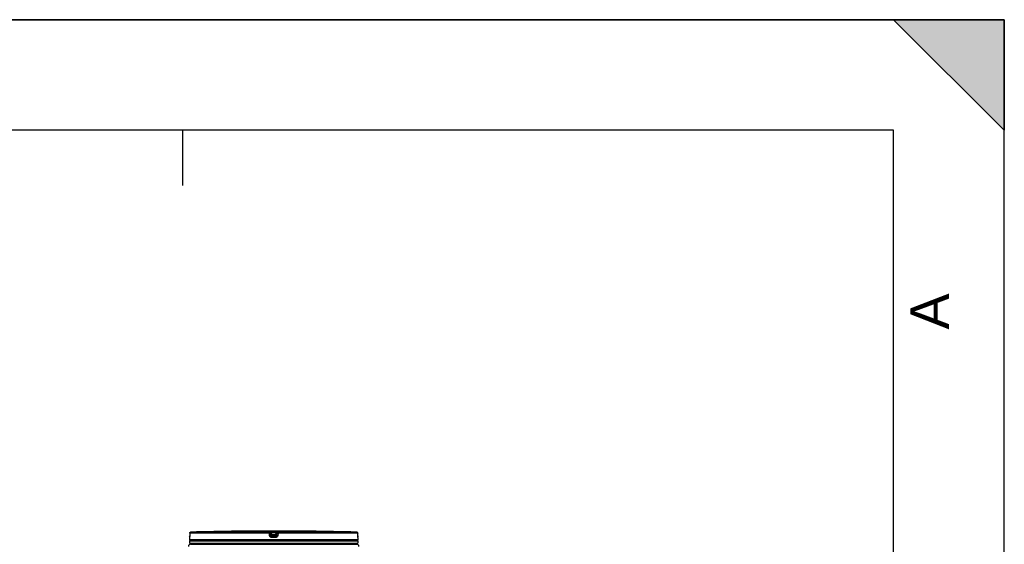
# Model space of a CAD drawing. Header units: millimetres. Extents: x 0 to 594, y 0 to 420.
# Tile 34 of 34: x 505 to 594, y 373 to 420. Entities that reach past the tile are written whole.
import ezdxf

# ---------------------------------------------------------------- set-up
doc = ezdxf.new("R2010")
doc.units = ezdxf.units.MM
doc.header["$LTSCALE"] = 32.67
doc.layers.get('0').update_dxf_attribs({"linetype": 'CONTINUOUS'})
doc.layers.add('01_GLOBAL', color=7, linetype='CONTINUOUS')
doc.styles.add('TEXTSTYLE_2', font='arial.ttf')

# ---------------------------------------------------------------- blocks, each defined once
blk = doc.blocks.new('MARGEA2_BL0', base_point=(296.99996, 210.000076))
at = {"color": 7, "linetype": 'Continuous'}
for p, q in [((594, 420), (-0.000082, 420)), ((594.000002, 420.000076), (0.000002, 420.000076)), ((594.000002, 420.000076), (0.000002, 420.000076)), ((594.000002, 410.000076), (584.000002, 420.000076)), ((584.000002, 420.000076), (594.000002, 420.000076)), ((594.000002, 410.000076), (584.000002, 420.000076)), ((594, 0.000078), (594.000002, 420.000076)), ((594.000002, 0.000076), (594.000002, 420.000076)), ((594.000002, 420.000076), (594.000002, 410.000076)), ((584.000002, 410.000076), (10.000002, 410.000076)), ((519.750002, 410.000076), (519.750002, 405.000076)), ((584.000002, 10.000076), (584.000002, 410.000076))]:
    blk.add_line(p, q, dxfattribs=at)
blk.add_solid([(594.000002, 410.000076), (584.000002, 420.000076), (594.000002, 420.000076)], dxfattribs=at)
at = {"color": 5, "linetype": 'Continuous', "style": 'TEXTSTYLE_2', "oblique": 0.00001872}
blk.add_text('A', height=3.5, rotation=90, dxfattribs=at).set_placement((589.000002, 392.000076))

msp = doc.modelspace()

# ---------------------------------------------------------------- linework, layer by layer
at = {"color": 7, "linetype": 'Continuous'}
for p, q in [((0, 420), (594, 420)), ((594, 0), (594, 420)), ((524.885, 373.765), (524.686, 373.762)), ((524.886, 373.765), (524.885, 373.765)), ((531.095, 373.765), (531.094, 373.765)), ((531.294, 373.762), (531.095, 373.765)), ((520.39, 373.184), (520.39, 372.982)), ((520.39, 372.882), (520.39, 372.682)), ((520.39, 372.882), (535.59, 372.882)), ((520.395, 373.213), (520.394, 373.201)), ((520.396, 373.235), (520.395, 373.213)), ((520.397, 373.264), (520.396, 373.252)), ((520.398, 373.292), (520.397, 373.278)), ((520.397, 373.278), (520.397, 373.264)), ((520.399, 373.341), (520.398, 373.324)), ((520.398, 373.324), (520.398, 373.308)), ((520.398, 373.308), (520.398, 373.292)), ((520.4, 373.585), (520.399, 373.36)), ((520.399, 373.36), (520.399, 373.341)), ((520.43, 372.882), (520.43, 372.886)), ((535.55, 372.882), (535.55, 372.886)), ((535.581, 373.356), (535.58, 373.585)), ((535.582, 373.335), (535.581, 373.36)), ((535.582, 373.315), (535.582, 373.339)), ((535.582, 373.296), (535.582, 373.319)), ((535.583, 373.279), (535.582, 373.3)), ((535.583, 373.263), (535.583, 373.282)), ((535.584, 373.252), (535.583, 373.266)), ((535.584, 373.241), (535.583, 373.255)), ((535.584, 373.232), (535.584, 373.244)), ((535.585, 373.213), (535.584, 373.234)), ((535.586, 373.206), (535.585, 373.213)), ((535.59, 373.184), (535.59, 372.982)), ((535.59, 372.882), (535.59, 372.682)), ((520.39, 372.682), (535.59, 372.682)), ((520.49, 372.582), (520.49, 372.682)), ((520.49, 372.582), (535.49, 372.582)), ((535.49, 372.582), (535.49, 372.682))]:
    msp.add_line(p, q, dxfattribs=at)
at = {"color": 9, "linetype": 'Continuous'}
for p, q in [((527.602, 373.684), (520.497, 373.684)), ((524.886, 373.765), (524.886, 373.765)), ((527.602, 373.684), (527.602, 373.762)), ((527.701, 373.597), (527.701, 373.675)), ((527.729, 373.45), (527.701, 373.675)), ((527.803, 373.765), (527.803, 373.664)), ((527.803, 373.765), (528.177, 373.765)), ((527.828, 373.464), (527.803, 373.664)), ((527.803, 373.664), (528.177, 373.664)), ((528.177, 373.664), (528.152, 373.464)), ((528.177, 373.765), (528.177, 373.664)), ((528.279, 373.675), (528.251, 373.45)), ((528.279, 373.675), (528.279, 373.597)), ((528.378, 373.762), (528.378, 373.684)), ((535.483, 373.684), (528.378, 373.684)), ((531.094, 373.765), (531.094, 373.765)), ((520.392, 373.184), (520.39, 373.184)), ((535.59, 372.982), (520.39, 372.982)), ((520.4, 373.584), (520.399, 373.359)), ((520.399, 373.359), (520.399, 373.36)), ((520.4, 373.584), (520.4, 373.585)), ((527.597, 373.584), (520.4, 373.584)), ((520.43, 372.886), (520.462, 372.886)), ((522.597, 372.886), (522.871, 372.886)), ((527.625, 373.359), (527.597, 373.584)), ((527.729, 373.372), (527.701, 373.597)), ((527.729, 373.372), (527.729, 373.45)), ((527.73, 373.444), (527.729, 373.45)), ((528.154, 373.184), (527.826, 373.184)), ((527.828, 373.363), (527.827, 373.363)), ((527.828, 373.284), (527.828, 373.464)), ((527.828, 373.464), (528.152, 373.464)), ((527.828, 373.363), (528.152, 373.363)), ((528.152, 373.284), (527.828, 373.284)), ((527.83, 372.886), (528.15, 372.886)), ((528.152, 373.284), (528.152, 373.464)), ((528.152, 373.363), (528.153, 373.363)), ((528.25, 373.444), (528.251, 373.45)), ((528.279, 373.597), (528.251, 373.372)), ((528.251, 373.45), (528.251, 373.372)), ((528.383, 373.584), (528.355, 373.359)), ((535.58, 373.584), (528.383, 373.584)), ((535.518, 372.886), (535.55, 372.886)), ((535.58, 373.584), (535.58, 373.585)), ((535.581, 373.359), (535.58, 373.584)), ((535.581, 373.359), (535.581, 373.36)), ((535.59, 373.184), (535.588, 373.184))]:
    msp.add_line(p, q, dxfattribs=at)
at = {"color": 7, "linetype": 'Continuous'}
for points in [[(520.396, 373.252), (520.396, 373.241), (520.396, 373.235)], [(535.586, 373.203), (535.586, 373.203), (535.586, 373.201), (535.586, 373.201), (535.586, 373.201), (535.586, 373.202), (535.586, 373.203), (535.586, 373.204), (535.586, 373.206)]]:
    msp.add_lwpolyline(points, dxfattribs=at)
at = {"color": 9, "linetype": 'Continuous'}
for centre, radius, start, end in [((520.502, 373.58), 0.104, 112.01648, 113.76901), ((520.502, 373.581), 0.104, 106.67488, 112.02116), ((520.501, 373.582), 0.102, 102.77751, 106.67429), ((520.501, 373.585), 0.0996, 99.31344, 102.77746), ((520.5, 373.589), 0.0951, 91.54035, 99.35142), ((535.48, 373.589), 0.0951, 80.77303, 88.46162), ((535.479, 373.585), 0.099, 79.08428, 80.81472), ((535.479, 373.583), 0.101, 73.52092, 79.07067), ((535.479, 373.581), 0.103, 71.97966, 73.5335), ((535.478, 373.58), 0.104, 65.34706, 71.97453), ((535.478, 373.581), 0.103, 58.80204, 65.35741), ((516.982, 373.376), 3.416, 357.8513, 359.72858), ((528.845, 365.326), 8.201, 97.1207, 97.46967), ((527.135, 365.326), 8.201, 82.53033, 82.8793), ((539.051, 373.377), 3.47, 180.28324, 182.05321)]:
    msp.add_arc(centre, radius, start, end, dxfattribs=at)
at = {"color": 7, "linetype": 'Continuous'}
for centre, radius, start, end in [((527.99, 84.932), 288.85, 90.65548, 91.48637), ((527.99, 84.932), 288.85, 89.3842, 90.6158), ((527.99, 84.932), 288.85, 88.51363, 89.34452), ((520.49, 373.184), 0.1, 163.05326, 180), ((520.49, 372.982), 0.1, 180, 235.73564), ((520.456, 372.886), 0.026, 148.62171, 180), ((527.831, 373.464), 0.103, 207.55699, 214.16733), ((528.149, 373.464), 0.103, 325.74785, 332.43721), ((535.49, 372.982), 0.1, 304.26436, 360), ((535.524, 372.886), 0.026, 0, 31.37829), ((535.49, 373.184), 0.1, 0, 16.94785)]:
    msp.add_arc(centre, radius, start, end, dxfattribs=at)
for points in [[(520.4, 373.585), (520.4, 373.631), (520.451, 373.683), (520.497, 373.684)], [(535.483, 373.684), (535.529, 373.683), (535.58, 373.631), (535.58, 373.585)], [(527.827, 373.363), (527.796, 373.363), (527.763, 373.381), (527.746, 373.406)], [(528.153, 373.363), (528.184, 373.363), (528.217, 373.381), (528.234, 373.406)]]:
    msp.add_open_spline(points, degree=3, dxfattribs=at)
at = {"color": 9, "linetype": 'Continuous'}
for points in [[(520.4, 373.584), (520.4, 373.621), (520.427, 373.661), (520.46, 373.676)], [(527.602, 373.762), (527.646, 373.763), (527.695, 373.719), (527.701, 373.675)], [(527.602, 373.684), (527.646, 373.684), (527.695, 373.64), (527.701, 373.597)], [(528.378, 373.762), (528.334, 373.763), (528.285, 373.719), (528.279, 373.675)], [(528.279, 373.597), (528.285, 373.64), (528.334, 373.684), (528.378, 373.684)], [(535.58, 373.584), (535.58, 373.617), (535.56, 373.653), (535.532, 373.669)], [(527.826, 373.184), (527.737, 373.184), (527.636, 373.271), (527.625, 373.359)], [(527.828, 373.284), (527.784, 373.284), (527.735, 373.328), (527.729, 373.372)], [(528.355, 373.359), (528.344, 373.271), (528.243, 373.184), (528.154, 373.184)]]:
    msp.add_open_spline(points, degree=3, dxfattribs=at)
for points, knots in [([(527.597, 373.584), (527.597, 373.608), (527.605, 373.635), (527.593, 373.68), (527.602, 373.684)], [0, 0, 0, 0, 0.696676, 1, 1, 1, 1]), ([(527.602, 373.762), (527.602, 373.768), (527.633, 373.758), (527.664, 373.768), (527.732, 373.763), (527.778, 373.765), (527.803, 373.765)], [0, 0, 0, 0, 0.077085, 0.294401, 0.619194, 1, 1, 1, 1]), ([(527.701, 373.675), (527.701, 373.685), (527.757, 373.658), (527.779, 373.667), (527.803, 373.664)], [0, 0, 0, 0, 0.298558, 1, 1, 1, 1]), ([(528.177, 373.765), (528.202, 373.765), (528.248, 373.763), (528.316, 373.768), (528.347, 373.758), (528.378, 373.768), (528.378, 373.762)], [0, 0, 0, 0, 0.380806, 0.705599, 0.922915, 1, 1, 1, 1]), ([(528.177, 373.664), (528.201, 373.667), (528.223, 373.658), (528.279, 373.685), (528.279, 373.675)], [0, 0, 0, 0, 0.701442, 1, 1, 1, 1]), ([(528.383, 373.584), (528.383, 373.608), (528.375, 373.635), (528.387, 373.68), (528.378, 373.684)], [0, 0, 0, 0, 0.696571, 1, 1, 1, 1]), ([(520.396, 373.248), (520.396, 373.232), (520.389, 373.218), (520.397, 373.184), (520.392, 373.184)], [0, 0, 0, 0, 0.733178, 1, 1, 1, 1]), ([(520.392, 373.184), (520.392, 373.187), (520.392, 373.193), (520.393, 373.199), (520.394, 373.203)], [0, 0, 0, 0, 0.497733, 1, 1, 1, 1]), ([(527.597, 373.584), (527.621, 373.588), (527.643, 373.603), (527.701, 373.586), (527.701, 373.597)], [0, 0, 0, 0, 0.702669, 1, 1, 1, 1]), ([(527.625, 373.359), (527.649, 373.362), (527.679, 373.356), (527.723, 373.38), (527.729, 373.372)], [0, 0, 0, 0, 0.703022, 1, 1, 1, 1]), ([(527.729, 373.45), (527.729, 373.455), (527.756, 373.449), (527.767, 373.456), (527.779, 373.457)], [0, 0, 0, 0, 0.268012, 1, 1, 1, 1]), ([(527.826, 373.184), (527.826, 373.207), (527.833, 373.238), (527.822, 373.276), (527.828, 373.284)], [0, 0, 0, 0, 0.697837, 1, 1, 1, 1]), ([(528.154, 373.184), (528.154, 373.207), (528.147, 373.238), (528.158, 373.276), (528.152, 373.284)], [0, 0, 0, 0, 0.697838, 1, 1, 1, 1]), ([(528.251, 373.372), (528.249, 373.353), (528.248, 373.306), (528.195, 373.308), (528.182, 373.319)], [0, 0, 0, 0, 0.529841, 1, 1, 1, 1]), ([(528.201, 373.457), (528.213, 373.456), (528.224, 373.449), (528.251, 373.455), (528.251, 373.45)], [0, 0, 0, 0, 0.731988, 1, 1, 1, 1]), ([(528.355, 373.359), (528.331, 373.362), (528.301, 373.356), (528.257, 373.38), (528.251, 373.372)], [0, 0, 0, 0, 0.703022, 1, 1, 1, 1]), ([(528.383, 373.584), (528.359, 373.587), (528.33, 373.58), (528.285, 373.605), (528.279, 373.597)], [0, 0, 0, 0, 0.702786, 1, 1, 1, 1]), ([(535.588, 373.184), (535.582, 373.184), (535.592, 373.221), (535.584, 373.235), (535.583, 373.252)], [0, 0, 0, 0, 0.262647, 1, 1, 1, 1]), ([(535.588, 373.184), (535.588, 373.187), (535.588, 373.193), (535.587, 373.199), (535.586, 373.203)], [0, 0, 0, 0, 0.497732, 1, 1, 1, 1])]:
    msp.add_open_spline(points, degree=3, knots=knots, dxfattribs=at)
at = {"color": 7, "linetype": 'Continuous'}
for points, knots in [([(527.74, 373.416), (527.737, 373.421), (527.734, 373.43), (527.731, 373.439), (527.73, 373.444)], [0, 0, 0, 0, 0.502391, 1, 1, 1, 1]), ([(528.24, 373.416), (528.243, 373.421), (528.246, 373.43), (528.249, 373.439), (528.25, 373.444)], [0, 0, 0, 0, 0.502392, 1, 1, 1, 1])]:
    msp.add_open_spline(points, degree=3, knots=knots, dxfattribs=at)
at = {"layer": '01_GLOBAL', "color": 7, "linetype": 'Continuous'}
msp.add_line((520.49, 372.582), (535.49, 372.582), dxfattribs=at)
for centre, start, end in [((520.49, 372.382), 90, 180), ((535.49, 372.382), 0, 90)]:
    msp.add_arc(centre, 0.2, start, end, dxfattribs=at)

# ---------------------------------------------------------------- block references
at = {"color": 2, "linetype": 'Continuous'}
msp.add_blockref('MARGEA2_BL0', (297, 210), dxfattribs=at)

doc.saveas('drawing.dxf')
